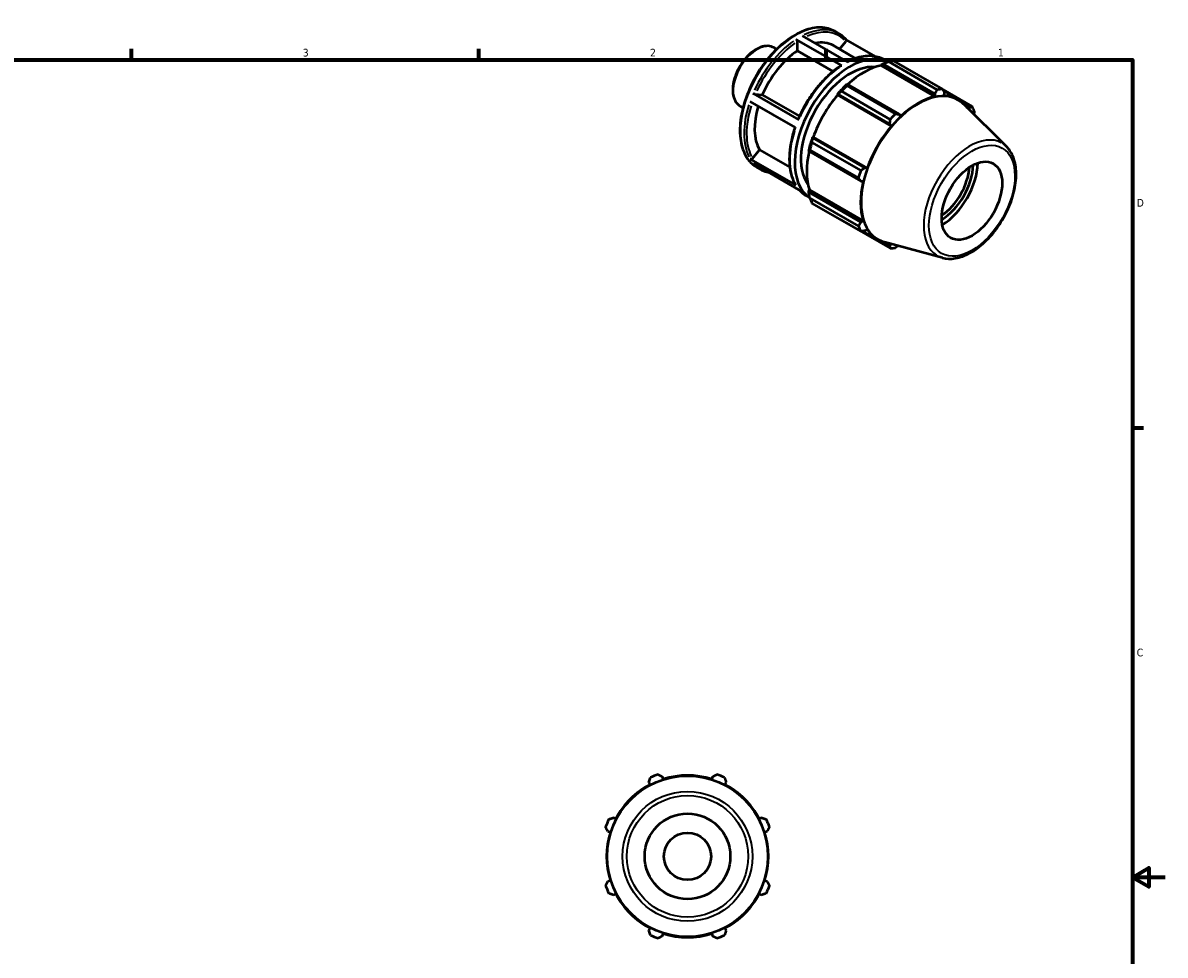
# Model space of a CAD drawing. Header units: inches. Extents: x -1.9 to 36.8, y -2.4 to 21.5.
# Tile 4 of 4: x 19.9 to 33.9, y 10 to 21.5. Entities that reach past the tile are written whole.
import ezdxf

# ---------------------------------------------------------------- set-up
doc = ezdxf.new("R2010")
doc.units = ezdxf.units.IN
doc.header["$MEASUREMENT"] = 0
for name, color, linetype, lineweight in [('Border (ANSI)', 7, 'Continuous', 70), ('Visible (ANSI)', 7, 'Continuous', 50), ('Visible Narrow (ANSI)', 7, 'Continuous', 35)]:
    doc.layers.add(name, color=color, linetype=linetype, lineweight=lineweight)
doc.styles.add('Note Text (ANSI)', font='tahoma.ttf')

# ---------------------------------------------------------------- blocks, each defined once
blk = doc.blocks.new('Borders Default Border')
at = {"layer": 'Border (ANSI)'}
for p, q in [((21.25, 21), (21.25, 21.134)), ((25.5, 21), (25.5, 21.134)), ((29.75, 21), (29.75, 21.134)), ((33.5, 16.5), (33.634, 16.5))]:
    blk.add_line(p, q, dxfattribs=at)
at = {"layer": 'Border (ANSI)', "flags": 128}
for points in [[(0.5, 1), (0.5, 21), (33.5, 21), (33.5, 1), (0.5, 1)], [(33.9, 11), (33.5, 11), (33.7, 11.115), (33.7, 10.885), (33.5, 11)]]:
    blk.add_lwpolyline(points, dxfattribs=at)
at = {"layer": 'Border (ANSI)', "color": 5, "true_color": 0x0000ff, "char_height": 0.0945, "attachment_point": 7, "style": 'Note Text (ANSI)'}
for s, insert in [('3', (23.346, 21.038)), ('2', (27.596, 21.04)), ('1', (31.854, 21.04)), ('D', (33.553, 19.203)), ('C', (33.552, 13.701))]:
    blk.add_mtext(s, dxfattribs=dict(at, insert=insert))

msp = doc.modelspace()

# ---------------------------------------------------------------- linework, layer by layer
at = {"layer": 'Visible (ANSI)'}
for p, q in [((29.459, 21.293), (30.018, 20.971)), ((29.858, 21.348), (29.903, 21.321)), ((29.111, 21.148), (29.144, 21.128)), ((29.942, 20.928), (29.384, 21.249)), ((29.399, 21.11), (29.399, 21.224)), ((29.839, 21.174), (30.112, 21.017)), ((29.916, 21.13), (29.992, 21.224)), ((30.353, 21.04), (29.992, 21.247)), ((29.836, 20.858), (29.399, 21.11)), ((30.462, 21), (30.506, 20.974)), ((31.11, 20.633), (30.513, 20.977)), ((30.579, 20.984), (31.176, 20.64)), ((30.424, 20.931), (30.426, 20.94)), ((30.424, 20.931), (31.083, 20.551)), ((30.426, 20.94), (30.445, 20.951)), ((30.445, 20.951), (31.083, 20.584)), ((30.011, 20.7), (30, 20.695)), ((30.648, 20.333), (30.011, 20.7)), ((28.856, 20.588), (29.415, 20.267)), ((28.884, 20.579), (28.969, 20.571)), ((28.969, 20.571), (29.424, 20.309)), ((29.886, 20.575), (29.894, 20.578)), ((29.89, 20.569), (29.886, 20.575)), ((29.89, 20.569), (30.549, 20.189)), ((29.894, 20.578), (30.531, 20.211)), ((30.535, 20.27), (29.937, 20.614)), ((30.003, 20.684), (30.6, 20.339)), ((31.083, 20.584), (31.083, 20.551)), ((31.537, 20.43), (31.177, 20.637)), ((31.187, 20.619), (31.367, 20.516)), ((31.196, 20.562), (31.199, 20.595)), ((28.7, 20.433), (28.733, 20.414)), ((29.377, 20.17), (28.819, 20.491)), ((31.958, 19.938), (31.434, 20.457)), ((31.448, 20.451), (31.507, 20.417)), ((31.507, 20.417), (31.497, 20.395)), ((30.662, 20.308), (30.648, 20.333)), ((30.531, 20.211), (30.549, 20.189)), ((29.587, 20.045), (29.585, 20.053)), ((29.585, 20.053), (29.592, 20.053)), ((30.224, 19.678), (29.587, 20.045)), ((29.592, 20.053), (30.251, 19.673)), ((28.85, 19.794), (28.935, 19.9)), ((28.935, 19.9), (29.306, 19.686)), ((29.538, 19.894), (29.538, 19.883)), ((29.538, 19.883), (30.176, 19.516)), ((30.147, 19.554), (29.55, 19.898)), ((29.577, 19.99), (30.174, 19.646)), ((28.822, 19.786), (29.38, 19.465)), ((29.418, 19.411), (28.86, 19.733)), ((28.901, 19.687), (28.947, 19.66)), ((30.251, 19.673), (30.224, 19.678)), ((30.176, 19.516), (30.205, 19.516)), ((29.505, 19.339), (29.549, 19.314)), ((29.538, 19.402), (29.545, 19.409)), ((29.538, 19.38), (29.538, 19.402)), ((30.176, 19.013), (29.538, 19.38)), ((29.545, 19.409), (30.205, 19.029)), ((29.55, 19.308), (30.147, 18.964)), ((30.174, 18.904), (29.577, 19.248)), ((29.937, 19.039), (30.535, 18.695)), ((30.205, 19.029), (30.176, 19.013)), ((30.194, 18.905), (30.378, 18.799)), ((30.224, 18.906), (30.251, 18.926)), ((31.174, 18.578), (30.463, 18.77)), ((30.531, 18.728), (30.471, 18.763)), ((30.546, 18.748), (30.531, 18.728)), ((27.756, 12.201), (27.746, 12.232)), ((28.361, 12.232), (28.351, 12.201)), ((27.581, 12.163), (27.596, 12.135)), ((28.511, 12.135), (28.526, 12.163)), ((27.175, 11.714), (27.147, 11.729)), ((28.96, 11.729), (28.932, 11.714)), ((27.078, 11.564), (27.109, 11.554)), ((28.998, 11.554), (29.029, 11.564)), ((27.109, 10.959), (27.078, 10.949)), ((29.029, 10.949), (28.998, 10.959)), ((27.147, 10.784), (27.175, 10.799)), ((28.932, 10.799), (28.96, 10.784)), ((27.596, 10.378), (27.581, 10.35)), ((28.526, 10.35), (28.511, 10.378)), ((27.746, 10.281), (27.756, 10.312)), ((28.351, 10.312), (28.361, 10.281))]:
    msp.add_line(p, q, dxfattribs=at)
for radius in [0.984, 0.524, 0.289]:
    msp.add_circle((28.054, 11.257), radius, dxfattribs=at)
for radius, start, end in [(1.065, 109.792, 115.208), (0.99, 72.5, 107.5), (1.065, 64.792, 70.208), (0.99, 117.5, 152.5), (0.99, 27.5, 62.5), (1.065, 154.792, 160.208), (1.065, 19.792, 25.208), (0.99, 162.5, 197.5), (0.99, 342.5, 17.5), (1.065, 199.792, 205.208), (0.99, 207.5, 242.5), (0.99, 297.5, 332.5), (1.065, 334.792, 340.208), (1.065, 244.792, 250.208), (0.99, 252.5, 287.5), (1.065, 289.792, 295.208)]:
    msp.add_arc((28.054, 11.257), radius, start, end, dxfattribs=at)
for centre, major_axis, start_param, end_param in [((29.44, 20.482), (0.399, 0.692), 0, 0.469691), ((29.44, 20.482), (-0.399, -0.692), 3.998068, 4.91183), ((30.044, 20.134), (0.478, 0.831), 0.035945, 3.104291), ((30.258, 20.011), (0.531, 0.923), 0.343502, 0.438029), ((30.044, 20.134), (0.425, 0.738), 0.250311, 2.891282), ((30.213, 20.037), (0.494, 0.858), 0.478032, 1.071949), ((30.213, 20.037), (-0.5, -0.868), 4.23049, 4.405023), ((30.213, 20.037), (0.494, 0.858), 1.26343, 1.874295), ((30.258, 20.011), (0.531, 0.923), 1.1289, 1.223427), ((30.874, 19.656), (0.491, 0.853), 6.13202, 9.575944), ((30.855, 19.667), (0.531, 0.923), 0.343502, 0.438029), ((30.873, 19.657), (0.494, 0.858), 6.023344, 6.586684), ((29.44, 20.482), (-0.399, -0.692), 5.100313, 5.959028), ((30.873, 19.657), (-0.494, -0.858), 3.619624, 4.23049), ((30.855, 19.667), (0.531, 0.923), 5.841289, 5.935816), ((30.855, 19.667), (-0.531, -0.923), 4.270492, 4.36502), ((30.873, 19.657), (-0.494, -0.858), 4.405023, 5.015888), ((30.213, 20.037), (-0.5, -0.868), 5.015888, 5.190421), ((30.213, 20.037), (0.494, 0.858), 2.065615, 2.659693), ((30.258, 20.011), (0.531, 0.923), 1.914298, 2.008825), ((31.157, 19.493), (0.318, 0.552), 3.958366, 5.466412), ((30.855, 19.667), (-0.531, -0.923), 5.055891, 5.150418), ((31.157, 19.493), (0.277, 0.481), 3.945158, 5.47962), ((31.135, 19.506), (-0.261, -0.454), 0.867108, 2.274485), ((30.873, 19.657), (-0.494, -0.858), 5.190421, 5.801286), ((30.258, 20.011), (-0.531, -0.923), 5.841289, 5.935816), ((30.855, 19.667), (-0.531, -0.923), 5.841289, 5.935816), ((30.873, 19.657), (-0.494, -0.858), 5.975819, 6.543027), ((30.855, 19.667), (-0.531, -0.923), 0.343502, 0.438029)]:
    msp.add_ellipse(centre, major_axis=major_axis, ratio=0.578093, start_param=start_param, end_param=end_param, dxfattribs=at)
msp.add_ellipse((31.535, 19.276), major_axis=(0.261, 0.454), ratio=0.578093, dxfattribs=at)
for points, knots in [([(29.858, 21.348), (29.806, 21.377), (29.747, 21.393), (29.619, 21.396), (29.549, 21.382), (29.405, 21.326), (29.331, 21.284), (29.188, 21.174), (29.118, 21.107), (28.99, 20.955), (28.931, 20.87), (28.832, 20.692), (28.79, 20.598), (28.729, 20.411), (28.708, 20.318), (28.691, 20.141), (28.695, 20.057), (28.725, 19.907), (28.752, 19.842), (28.82, 19.746), (28.858, 19.711), (28.901, 19.687)], [5.499721, 5.499721, 5.499721, 5.499721, 5.806517, 5.806517, 6.12205, 6.12205, 6.445034, 6.445034, 6.768626, 6.768626, 7.0916, 7.0916, 7.414335, 7.414335, 7.737377, 7.737377, 8.061032, 8.061032, 8.383578, 8.383578, 8.641314, 8.641314, 8.641314, 8.641314]), ([(29.994, 21.246), (29.989, 21.252), (29.983, 21.258), (29.972, 21.269), (29.966, 21.275), (29.955, 21.285), (29.949, 21.29), (29.936, 21.3), (29.93, 21.305), (29.917, 21.313), (29.91, 21.317), (29.903, 21.321)], [5.2968641, 5.2968641, 5.2968641, 5.2968641, 5.3374354, 5.3374354, 5.3780068, 5.3780068, 5.4185781, 5.4185781, 5.4591495, 5.4591495, 5.4997209, 5.4997209, 5.4997209, 5.4997209]), ([(29.111, 21.148), (29.089, 21.16), (29.064, 21.167), (29.009, 21.17), (28.979, 21.164), (28.917, 21.142), (28.885, 21.124), (28.822, 21.078), (28.792, 21.049), (28.736, 20.984), (28.711, 20.948), (28.667, 20.872), (28.649, 20.831), (28.622, 20.751), (28.613, 20.71), (28.606, 20.633), (28.607, 20.597), (28.621, 20.531), (28.633, 20.501), (28.664, 20.459), (28.68, 20.444), (28.7, 20.433)], [5.499721, 5.499721, 5.499721, 5.499721, 5.791069, 5.791069, 6.099023, 6.099023, 6.425086, 6.425086, 6.753587, 6.753587, 7.080687, 7.080687, 7.407175, 7.407175, 7.73435, 7.73435, 8.062904, 8.062904, 8.388366, 8.388366, 8.641314, 8.641314, 8.641314, 8.641314]), ([(29.384, 21.249), (29.386, 21.248), (29.388, 21.246), (29.391, 21.243), (29.393, 21.24), (29.396, 21.236), (29.397, 21.233), (29.398, 21.228), (29.399, 21.226), (29.399, 21.224)], [0, 0, 0, 0, 0.019685, 0.019685, 0.03938863, 0.03938863, 0.05911536, 0.05911536, 0.0788621, 0.0788621, 0.0788621, 0.0788621]), ([(29.994, 21.246), (29.994, 21.245), (29.995, 21.245), (29.996, 21.242), (29.997, 21.24), (29.997, 21.236), (29.997, 21.233), (29.995, 21.229), (29.994, 21.226), (29.992, 21.224)], [0.01380098, 0.01380098, 0.01380098, 0.01380098, 0.019685, 0.019685, 0.03938863, 0.03938863, 0.05911536, 0.05911536, 0.0788621, 0.0788621, 0.0788621, 0.0788621]), ([(30.462, 21), (30.438, 21.014), (30.411, 21.025), (30.356, 21.04), (30.327, 21.045), (30.267, 21.047), (30.236, 21.045), (30.172, 21.035), (30.14, 21.027), (30.075, 21.005), (30.044, 20.991), (30.012, 20.975)], [5.4997209, 5.4997209, 5.4997209, 5.4997209, 5.6462844, 5.6462844, 5.792848, 5.792848, 5.9394116, 5.9394116, 6.0859751, 6.0859751, 6.2262141, 6.2262141, 6.2262141, 6.2262141]), ([(29.932, 20.928), (29.89, 20.901), (29.848, 20.87), (29.766, 20.799), (29.727, 20.759), (29.651, 20.675), (29.614, 20.629), (29.546, 20.534), (29.514, 20.484), (29.457, 20.38), (29.431, 20.327), (29.408, 20.273)], [0.0612439, 0.0612439, 0.0612439, 0.0612439, 0.2482739, 0.2482739, 0.4353039, 0.4353039, 0.6223339, 0.6223339, 0.8093639, 0.8093639, 0.9963939, 0.9963939, 0.9963939, 0.9963939]), ([(29.932, 20.928), (29.932, 20.928), (29.932, 20.929), (29.933, 20.929), (29.935, 20.93), (29.938, 20.929), (29.941, 20.929), (29.942, 20.928)], [0.27462665, 0.27462665, 0.27462665, 0.27462665, 0.27606556, 0.27606556, 0.2957692, 0.2957692, 0.3154542, 0.3154542, 0.3154542, 0.3154542]), ([(28.884, 20.579), (28.882, 20.579), (28.88, 20.579), (28.875, 20.58), (28.873, 20.581), (28.868, 20.583), (28.865, 20.584), (28.86, 20.586), (28.858, 20.587), (28.856, 20.588)], [0.23651942, 0.23651942, 0.23651942, 0.23651942, 0.25625041, 0.25625041, 0.2759677, 0.2759677, 0.29566918, 0.29566918, 0.3153579, 0.3153579, 0.3153579, 0.3153579]), ([(29.415, 20.267), (29.413, 20.268), (29.411, 20.269), (29.409, 20.271), (29.408, 20.272), (29.408, 20.273), (29.408, 20.273), (29.408, 20.273)], [0, 0, 0, 0, 0.01968872, 0.01968872, 0.0393902, 0.0393902, 0.0474147, 0.0474147, 0.0474147, 0.0474147]), ([(29.37, 20.174), (29.351, 20.121), (29.336, 20.067), (29.314, 19.961), (29.306, 19.909), (29.299, 19.807), (29.299, 19.758), (29.307, 19.665), (29.315, 19.621), (29.34, 19.54), (29.356, 19.503), (29.376, 19.469)], [1.1109638, 1.1109638, 1.1109638, 1.1109638, 1.2956417, 1.2956417, 1.482721, 1.482721, 1.6698002, 1.6698002, 1.8568795, 1.8568795, 2.0439588, 2.0439588, 2.0439588, 2.0439588]), ([(31.174, 18.578), (31.223, 18.564), (31.276, 18.563), (31.39, 18.581), (31.451, 18.604), (31.574, 18.671), (31.635, 18.717), (31.751, 18.826), (31.806, 18.89), (31.902, 19.028), (31.944, 19.103), (32.013, 19.256), (32.039, 19.335), (32.072, 19.489), (32.079, 19.565), (32.072, 19.705), (32.058, 19.77), (32.014, 19.87), (31.989, 19.908), (31.958, 19.938)], [2.509294, 2.509294, 2.509294, 2.509294, 2.799875, 2.799875, 3.118485, 3.118485, 3.449377, 3.449377, 3.779579, 3.779579, 4.108264, 4.108264, 4.437029, 4.437029, 4.767401, 4.767401, 5.098022, 5.098022, 5.348555, 5.348555, 5.348555, 5.348555]), ([(28.85, 19.794), (28.848, 19.792), (28.846, 19.79), (28.841, 19.787), (28.839, 19.786), (28.834, 19.784), (28.831, 19.784), (28.826, 19.784), (28.824, 19.785), (28.822, 19.786)], [0.23651942, 0.23651942, 0.23651942, 0.23651942, 0.25625041, 0.25625041, 0.2759677, 0.2759677, 0.29566918, 0.29566918, 0.3153579, 0.3153579, 0.3153579, 0.3153579]), ([(28.947, 19.66), (28.971, 19.646), (28.998, 19.635), (29.035, 19.625), (29.045, 19.622), (29.055, 19.62)], [2.3581282, 2.3581282, 2.3581282, 2.3581282, 2.5046918, 2.5046918, 2.5570881, 2.5570881, 2.5570881, 2.5570881]), ([(29.38, 19.465), (29.379, 19.466), (29.377, 19.467), (29.376, 19.469), (29.376, 19.469), (29.376, 19.469)], [0, 0, 0, 0, 0.01968872, 0.01968872, 0.02068037, 0.02068037, 0.02068037, 0.02068037]), ([(29.416, 19.412), (29.421, 19.407), (29.426, 19.402), (29.437, 19.391), (29.442, 19.385), (29.454, 19.375), (29.46, 19.37), (29.473, 19.36), (29.479, 19.355), (29.492, 19.347), (29.499, 19.342), (29.505, 19.339)], [2.1591683, 2.1591683, 2.1591683, 2.1591683, 2.1958428, 2.1958428, 2.2364141, 2.2364141, 2.2769855, 2.2769855, 2.3175568, 2.3175568, 2.3581282, 2.3581282, 2.3581282, 2.3581282])]:
    msp.add_open_spline(points, degree=3, knots=knots, dxfattribs=at)
for points, weights in [([(30.445, 20.951), (30.478, 20.964), (30.513, 20.977)], [1.00570109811, 1.01088683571, 1.01526984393]), ([(30.003, 20.684), (30.007, 20.692), (30.011, 20.7)], [1.01526984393, 1.01088683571, 1.00570109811]), ([(29.894, 20.578), (29.915, 20.596), (29.937, 20.614)], [1.00570109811, 1.01088683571, 1.01526984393]), ([(31.083, 20.584), (31.096, 20.608), (31.11, 20.633)], [1.00079460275, 1.00080579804, 1]), ([(31.176, 20.64), (31.188, 20.617), (31.199, 20.595)], [1, 1.00080579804, 1.00079460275]), ([(31.507, 20.417), (31.521, 20.423), (31.537, 20.43)], [1.00079460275, 1.00080579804, 1]), ([(30.6, 20.339), (30.625, 20.336), (30.648, 20.333)], [1, 1.00080579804, 1.00079460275]), ([(31.564, 20.37), (31.561, 20.351), (31.558, 20.333)], [1, 1.00048492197, 1.00067396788]), ([(30.531, 20.211), (30.533, 20.24), (30.535, 20.27)], [1.00079460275, 1.00080579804, 1]), ([(29.577, 19.99), (29.582, 20.018), (29.587, 20.045)], [1.01526984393, 1.01088683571, 1.00570109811]), ([(29.538, 19.883), (29.544, 19.89), (29.55, 19.898)], [1.00570109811, 1.01088683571, 1.01526984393]), ([(30.174, 19.646), (30.2, 19.662), (30.224, 19.678)], [1, 1.00080579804, 1.00079460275]), ([(30.176, 19.516), (30.162, 19.534), (30.147, 19.554)], [1.00079460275, 1.00080579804, 1]), ([(29.55, 19.308), (29.544, 19.345), (29.538, 19.38)], [1.01526984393, 1.01088683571, 1.00570109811]), ([(29.937, 19.039), (29.936, 19.04), (29.935, 19.042)], [1.01526984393, 1.01504773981, 1.01482357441]), ([(30.147, 18.964), (30.162, 18.989), (30.176, 19.013)], [1, 1.00080579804, 1.00079460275]), ([(30.224, 18.906), (30.2, 18.905), (30.174, 18.904)], [1.00079460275, 1.00080579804, 1]), ([(30.535, 18.695), (30.533, 18.711), (30.531, 18.728)], [1, 1.00080579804, 1.00079460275]), ([(30.63, 18.725), (30.616, 18.713), (30.6, 18.701)], [1.00068898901, 1.0005048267, 1]), ([(27.581, 12.163), (27.591, 12.191), (27.6, 12.22)], [1.00079460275, 1.00080579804, 1]), ([(27.693, 12.259), (27.72, 12.245), (27.746, 12.232)], [1, 1.00080579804, 1.00079460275]), ([(28.361, 12.232), (28.387, 12.245), (28.414, 12.259)], [1.00079460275, 1.00080579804, 1]), ([(28.507, 12.22), (28.517, 12.191), (28.526, 12.163)], [1, 1.00080579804, 1.00079460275]), ([(27.078, 11.564), (27.065, 11.59), (27.051, 11.617)], [1.00079460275, 1.00080579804, 1]), ([(27.09, 11.71), (27.119, 11.72), (27.147, 11.729)], [1, 1.00080579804, 1.00079460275]), ([(28.96, 11.729), (28.988, 11.72), (29.017, 11.71)], [1.00079460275, 1.00080579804, 1]), ([(29.056, 11.617), (29.042, 11.59), (29.029, 11.564)], [1, 1.00080579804, 1.00079460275]), ([(27.051, 10.896), (27.065, 10.923), (27.078, 10.949)], [1, 1.00080579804, 1.00079460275]), ([(29.029, 10.949), (29.042, 10.923), (29.056, 10.896)], [1.00079460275, 1.00080579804, 1]), ([(27.147, 10.784), (27.119, 10.794), (27.09, 10.803)], [1.00079460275, 1.00080579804, 1]), ([(29.017, 10.803), (28.988, 10.794), (28.96, 10.784)], [1, 1.00080579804, 1.00079460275]), ([(27.6, 10.293), (27.591, 10.322), (27.581, 10.35)], [1, 1.00080579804, 1.00079460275]), ([(28.526, 10.35), (28.517, 10.322), (28.507, 10.293)], [1.00079460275, 1.00080579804, 1]), ([(27.746, 10.281), (27.72, 10.268), (27.693, 10.254)], [1.00079460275, 1.00080579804, 1]), ([(28.414, 10.254), (28.387, 10.268), (28.361, 10.281)], [1, 1.00080579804, 1.00079460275])]:
    msp.add_rational_spline(points, weights, degree=2, dxfattribs=at)
at = {"layer": 'Visible Narrow (ANSI)'}
for radius in [0.794, 0.743]:
    msp.add_circle((28.054, 11.257), radius, dxfattribs=at)
for centre, major_axis, start_param, end_param in [((29.379, 20.517), (-0.478, -0.831), 3.298672, 6.126106), ((29.425, 20.491), (0.478, 0.831), 0.036656, 0.696464), ((29.44, 20.482), (0.468, 0.812), 6.127114, 6.945669), ((28.905, 20.79), (-0.206, -0.357), 3.298672, 6.126106), ((29.425, 20.491), (-0.478, -0.831), 4.032684, 4.875109), ((29.44, 20.482), (0.468, 0.812), 0.892328, 1.732515), ((29.984, 20.169), (0.478, 0.831), 0.036656, 0.696464), ((29.984, 20.169), (0.478, 0.831), 0.891091, 1.733516), ((29.425, 20.491), (-0.478, -0.831), 5.079882, 5.922306), ((29.44, 20.482), (-0.468, -0.812), 5.086883, 5.921609), ((29.984, 20.169), (-0.478, -0.831), 5.079882, 5.922306), ((31.506, 19.293), (0.396, 0.688), 0.021031, 3.120562), ((29.425, 20.491), (-0.478, -0.831), 6.090423, 6.27304), ((29.984, 20.169), (-0.478, -0.831), 6.090423, 6.27304)]:
    msp.add_ellipse(centre, major_axis=major_axis, ratio=0.578093, start_param=start_param, end_param=end_param, dxfattribs=at)
msp.add_ellipse((31.535, 19.276), major_axis=(-0.371, -0.644), ratio=0.578093, dxfattribs=at)

# ---------------------------------------------------------------- block references
msp.add_blockref('Borders Default Border', (0, 0))

doc.saveas('drawing.dxf')
